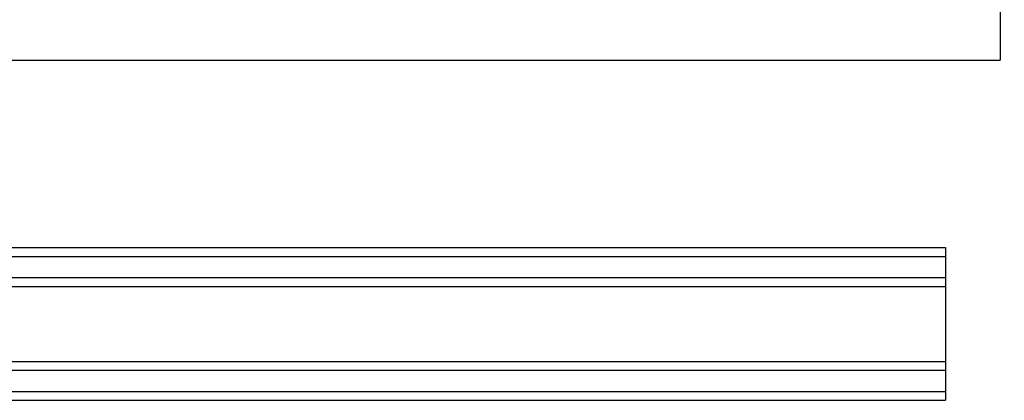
# Model space of a CAD drawing. Header units: inches. Extents: x 1 to 299, y -2 to 199.
# Tile 27 of 65: x 25.5 to 35.96, y 128.42 to 132.47. Entities that reach past the tile are written whole.
import ezdxf
from ezdxf.enums import TextEntityAlignment as Align
from ezdxf.lldxf.tags import DXFTag

# ---------------------------------------------------------------- set-up
doc = ezdxf.new("R2010")
doc.units = ezdxf.units.IN
doc.header["$MEASUREMENT"] = 0
for name, color, linetype in [('COM50677-1', 7, 'Continuous'), ('COM53964-2', 7, 'Continuous'), ('Default', 7, 'Continuous')]:
    doc.layers.add(name, color=color, linetype=linetype)
doc.styles.add('SEACAD_Times_New_Roman', font='times.ttf')
tags = doc.linetypes.add('HIDDEN2', pattern=[0.1875, 0.125, -0.0625]).pattern_tags.tags
tags[6:7] = [DXFTag(74, 4), DXFTag(75, 0), DXFTag(340, '0'), DXFTag(46, 0.0), DXFTag(50, 0.0), DXFTag(44, 0.0), DXFTag(45, 0.0)]
tags[4:5] = [DXFTag(74, 4), DXFTag(75, 0), DXFTag(340, '0'), DXFTag(46, 0.0), DXFTag(50, 0.0), DXFTag(44, 0.0), DXFTag(45, 0.0)]
doc.dimstyles.new('HAMMOND_(STH_-_300x200)', dxfattribs={"dimtxt": 1.5, "dimasz": 1.875, "dimexe": 0.75, "dimexo": 0.75, "dimgap": 0.375, "dimtad": 0, "dimtih": 1, "dimtoh": 1, "dimzin": 0, "dimdsep": 46, "dimtxsty": 'SEACAD_Times_New_Roman', "dimblk1": '_SE_FILLED', "dimblk2": '_SE_FILLED', "dimsah": 1, "dimcen": 0.75, "dimadec": 0, "dimazin": 0, "dimtfac": 0.8, "dimtofl": 0, "dimtmove": 1, "dimatfit": 3, "dimfxl": 1, "dimtolj": 1, "dimtzin": 0, "dimarcsym": 0})

# ---------------------------------------------------------------- blocks, each defined once
blk = doc.blocks.new('SE3')
at = {"layer": 'COM50677-1', "color": 7, "linetype": 'HIDDEN2'}
for p in [(35.916, 133.855), (12.416, 132.04)]:
    blk.add_line(p, (35.916, 132.04), dxfattribs=at)
at = {"layer": 'COM53964-2', "color": 7, "linetype": 'HIDDEN2'}
for p, q in [((12.963, 130.049), (35.338, 130.049)), ((35.338, 130.049), (35.338, 129.911)), ((12.963, 129.954), (35.338, 129.954)), ((35.338, 129.911), (35.338, 128.562)), ((12.963, 129.73), (35.338, 129.73)), ((12.963, 129.635), (35.338, 129.635)), ((12.963, 128.838), (35.338, 128.838)), ((12.963, 128.743), (35.338, 128.743)), ((35.338, 128.562), (35.338, 128.424)), ((12.963, 128.519), (35.338, 128.519)), ((12.963, 128.424), (35.338, 128.424))]:
    blk.add_line(p, q, dxfattribs=at)
blk = doc.blocks.new('DMBLK2880')
at = {"layer": 'Default', "linetype": 'Continuous'}
for points in [[(14.013, 144.707), (12.138, 144.394), (14.013, 144.082)], [(35.51, 144.707), (35.51, 144.082), (37.385, 144.394)]]:
    blk.add_hatch(color=7, dxfattribs=at).paths.add_polyline_path(points)
at = {"layer": 'Default', "color": 7, "linetype": 'Continuous'}
for p, q in [((12.138, 134.79), (12.138, 145.144)), ((37.385, 132.087), (37.385, 145.144)), ((12.138, 144.394), (21.677, 144.394)), ((27.845, 144.394), (37.385, 144.394))]:
    blk.add_line(p, q, dxfattribs=at)
at = {"layer": 'Default', "color": 7, "linetype": 'Continuous', "style": 'SEACAD_Times_New_Roman'}
blk.add_text('25.25', height=1.5, dxfattribs=at).set_placement((22.202, 145.144), align=Align.TOP_LEFT)
blk = doc.blocks.new('_SE_FILLED')
at = {"color": 0}
blk.add_line((0, 0), (-1, 0), dxfattribs=at)
blk.add_solid([(0, 0), (-1, -0.1665), (-1, 0.1665), (0, 0)], dxfattribs=at)

msp = doc.modelspace()

# ---------------------------------------------------------------- block references
at = {"layer": 'Default'}
msp.add_blockref('SE3', (0, 0), dxfattribs=at)

# ---------------------------------------------------------------- dimensions: what is measured, and where the dimension line sits
at = {"layer": 'Default', "color": 7, "linetype": 'Continuous'}
dim = msp.add_linear_dim(base=(37.385, 144.394), p1=(12.138, 134.04), p2=(37.385, 131.337), text='\\A1;<>', dimstyle='HAMMOND_(STH_-_300x200)', override={"dimtmove": 0}, dxfattribs=at)
dim.commit()
dim.dimension.update_dxf_attribs({"geometry": 'DMBLK2880', "text_midpoint": (24.761, 144.394), "dimtype": 160})

doc.saveas('drawing.dxf')
